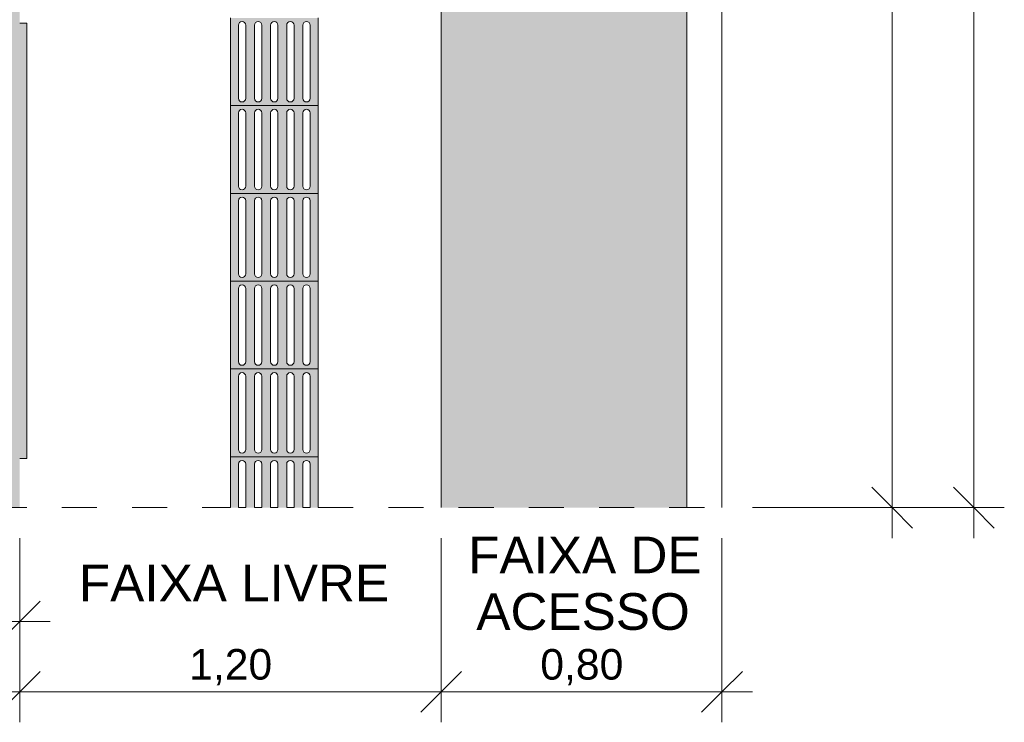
# Model space of a CAD drawing. Header units: metres. Extents: x -14.5 to 21.1, y -19.1 to 7.7.
# Tile 12 of 103: x 6 to 8.8, y -18.8 to -16.8. Entities that reach past the tile are written whole.
import ezdxf

# ---------------------------------------------------------------- set-up
doc = ezdxf.new("R2010")
doc.units = ezdxf.units.M
doc.linetypes.add('Traço ponto', pattern=[0.015875, 0.00635, -0.004763, 0, -0.004763])
for name, color, linetype, lineweight in [('A-ANNO-DIMS', 7, 'Continuous', 9), ('A-ANNO-DIMS-58', 7, 'Continuous', 9), ('A-DETL-GENF', 7, 'Continuous', 5), ('A-ROOF', 7, 'Continuous', 5), ('A-ROOF-PATT', 7, 'Continuous', 5), ('G-ANNO-TEXT', 7, 'Continuous', 9)]:
    doc.layers.add(name, color=color, linetype=linetype, lineweight=lineweight)
doc.layers.add('A-DETL', color=7, linetype='Continuous', lineweight=5, true_color=0x00a600)
doc.styles.add('Arial', font='arial.ttf', dxfattribs={"height": 0.087})
doc.styles.add('Arial_1', font='arial.ttf', dxfattribs={"height": 0.1044})
doc.dimstyles.new('Com_linha__ref__contínua__-_Cor_Vermelha_Arial_1_5mm', dxfattribs={"dimscale": 0.3048, "dimtxt": 0.088763, "dimasz": 0.380577, "dimexe": 0.285433, "dimexo": 0.285433, "dimgap": 0.028543, "dimtad": 1, "dimrnd": 0.01, "dimzin": 0, "dimdsep": 46, "dimtxsty": 'Arial', "dimblk1": 'OBLIQUE', "dimblk2": 'OBLIQUE', "dimsah": 1, "dimcen": 0.09, "dimdle": 0.285433, "dimazin": 0, "dimtfac": 1, "dimtdec": 4, "dimtix": 1, "dimtmove": 0, "dimatfit": 3, "dimfxl": 1, "dimtvp": 1, "dimtolj": 1, "dimtzin": 0, "dimarcsym": 2})
doc.dimstyles.new('Com_linha__ref__contínua__-_Cor_Vermelha_Arial_1_5mm_1', dxfattribs={"dimscale": 0.3048, "dimtxt": 0.088763, "dimasz": 0.380577, "dimexe": 0.285433, "dimexo": 0.285433, "dimgap": 0.028543, "dimtad": 1, "dimrnd": 0.01, "dimzin": 0, "dimdsep": 46, "dimtxsty": 'Arial', "dimblk1": 'OBLIQUE', "dimblk2": 'OBLIQUE', "dimsah": 1, "dimcen": 0.09, "dimdle": 0.285433, "dimazin": 0, "dimtfac": 1, "dimtdec": 4, "dimtix": 1, "dimtmove": 2, "dimatfit": 3, "dimfxl": 1, "dimtvp": 1, "dimtolj": 1, "dimtzin": 0, "dimarcsym": 2})

# ---------------------------------------------------------------- blocks, each defined once
blk = doc.blocks.new('PINGADEIRA PARA MURETA - PINGADEIRA PARA MURETA-2290573-PLANTA DE COBERTURA')
at = {"layer": 'A-ROOF-PATT', "true_color": 0xc0c0c0}
blk.add_hatch(color=9, dxfattribs=at).paths.add_polyline_path([(6.0064, -18.095), (6.0264, -18.095), (6.0264, -16.855), (6.0064, -16.855), (6.0064, -16.875), (5.7064, -16.875), (5.7064, -18.075), (6.0064, -18.075)])
at = {"layer": 'A-ROOF'}
for p, q in [((6.0064, -16.855), (6.0264, -16.855)), ((6.0264, -16.855), (6.0264, -18.095)), ((6.0264, -18.095), (6.0064, -18.095))]:
    blk.add_line(p, q, dxfattribs=at)
blk = doc.blocks.new('DIMBLOCK1-PLANTA DE COBERTURA')
at = {"layer": 'A-ANNO-DIMS-58', "color": 242, "true_color": 0xbd2b2e}
for p, q in [((6.0064, -18.7593), (6.0064, -18.322)), ((7.2064, -18.7593), (7.2064, -18.322)), ((6.0064, -18.7593), (6.0644, -18.7013)), ((7.2064, -18.7593), (7.2644, -18.7013)), ((5.9194, -18.7593), (7.2064, -18.7593)), ((6.0064, -18.7593), (5.9484, -18.8173)), ((6.0064, -18.7593), (6.0064, -18.8463)), ((7.2064, -18.7593), (7.1484, -18.8173)), ((7.2064, -18.7593), (7.2064, -18.8463))]:
    blk.add_line(p, q, dxfattribs=at)
at = {"layer": 'A-ANNO-DIMS-58', "color": 0, "insert": (6.489, -18.6377), "char_height": 0.087, "width": 0.281855, "attachment_point": 1, "line_spacing_factor": 0.941778, "style": 'Arial'}
blk.add_mtext('1,20', dxfattribs=at)
blk = doc.blocks.new('_Oblique')
at = {"color": 0, "linetype": 'ByBlock', "lineweight": -2}
blk.add_line((-0.5, -0.5), (0.5, 0.5), dxfattribs=at)
blk = doc.blocks.new('DIMBLOCK2-PLANTA DE COBERTURA')
at = {"layer": 'A-ANNO-DIMS-58', "color": 242, "true_color": 0xbd2b2e}
for p, q in [((7.2064, -18.7593), (7.2064, -18.322)), ((8.0064, -18.7593), (8.0064, -18.322)), ((7.2064, -18.7593), (7.2644, -18.7013)), ((8.0064, -18.7593), (8.0644, -18.7013)), ((7.2064, -18.7593), (7.1484, -18.8173)), ((7.2064, -18.7593), (8.0934, -18.7593)), ((7.2064, -18.7593), (7.2064, -18.8463)), ((8.0064, -18.7593), (7.9484, -18.8173)), ((8.0064, -18.7593), (8.0064, -18.8463))]:
    blk.add_line(p, q, dxfattribs=at)
at = {"layer": 'A-ANNO-DIMS-58', "color": 0, "insert": (7.489, -18.6377), "char_height": 0.087, "width": 0.281855, "attachment_point": 1, "line_spacing_factor": 0.941778, "style": 'Arial'}
blk.add_mtext('0,80', dxfattribs=at)
blk = doc.blocks.new('DIMBLOCK5-PLANTA DE COBERTURA')
at = {"layer": 'A-ANNO-DIMS-58', "color": 242, "true_color": 0xbd2b2e}
for p, q in [((0.5064, -18.5593), (0.5064, -18.0908)), ((6.0064, -18.5593), (6.0064, -18.322)), ((0.5064, -18.5593), (0.5644, -18.5013)), ((6.0064, -18.5593), (6.0644, -18.5013)), ((0.5064, -18.5593), (0.4484, -18.6173)), ((0.5064, -18.5593), (6.0934, -18.5593)), ((0.5064, -18.5593), (0.5064, -18.6463)), ((6.0064, -18.5593), (5.9484, -18.6173)), ((6.0064, -18.5593), (6.0064, -18.6463))]:
    blk.add_line(p, q, dxfattribs=at)
at = {"layer": 'A-ANNO-DIMS-58', "color": 0, "insert": (3.139, -18.4377), "char_height": 0.087, "width": 0.281855, "attachment_point": 1, "line_spacing_factor": 0.941778, "style": 'Arial'}
blk.add_mtext('5,50', dxfattribs=at)
blk = doc.blocks.new('DIMBLOCK6-PLANTA DE COBERTURA')
at = {"layer": 'A-ANNO-DIMS-58', "color": 242, "true_color": 0xbd2b2e}
for p, q in [((-13.9936, -18.7593), (-13.9936, -18.322)), ((6.0064, -18.7593), (6.0064, -18.322)), ((-13.9936, -18.7593), (-13.9356, -18.7013)), ((6.0064, -18.7593), (6.0644, -18.7013)), ((-14.0806, -18.7593), (6.0934, -18.7593)), ((-13.9936, -18.7593), (-14.0516, -18.8173)), ((-13.9936, -18.7593), (-13.9936, -18.8463)), ((6.0064, -18.7593), (5.9484, -18.8173)), ((6.0064, -18.7593), (6.0064, -18.8463))]:
    blk.add_line(p, q, dxfattribs=at)
at = {"layer": 'A-ANNO-DIMS-58', "color": 0, "insert": (-3.3553, -18.6377), "char_height": 0.087, "width": 0.362151, "attachment_point": 1, "line_spacing_factor": 0.941778, "style": 'Arial'}
blk.add_mtext('20,00', dxfattribs=at)
blk = doc.blocks.new('DIMBLOCK44-PLANTA DE COBERTURA')
at = {"layer": 'A-ANNO-DIMS-58', "color": 242, "true_color": 0xbd2b2e}
for p, q in [((8.4914, -11.535), (8.4334, -11.477)), ((8.4914, -11.535), (8.0934, -11.535)), ((8.4914, -11.535), (8.4914, -18.322)), ((8.4914, -11.535), (8.5494, -11.593)), ((8.4914, -11.535), (8.5784, -11.535)), ((8.4914, -18.235), (8.4334, -18.177)), ((8.4914, -18.235), (8.0934, -18.235)), ((8.4914, -18.235), (8.5494, -18.293)), ((8.4914, -18.235), (8.5784, -18.235))]:
    blk.add_line(p, q, dxfattribs=at)
at = {"layer": 'A-ANNO-DIMS-58', "color": 0, "insert": (8.3698, -15.0025), "char_height": 0.087, "width": 0.281855, "attachment_point": 1, "rotation": 90, "line_spacing_factor": 0.941778, "style": 'Arial'}
blk.add_mtext('6,70', dxfattribs=at)
blk = doc.blocks.new('DIMBLOCK45-PLANTA DE COBERTURA')
at = {"layer": 'A-ANNO-DIMS-58', "color": 242, "true_color": 0xbd2b2e}
for p, q in [((8.7234, -8.148), (8.7234, -18.322)), ((8.7234, -8.235), (8.6654, -8.177)), ((8.7234, -8.235), (8.0934, -8.235)), ((8.7234, -8.235), (8.7814, -8.293)), ((8.7234, -8.235), (8.8104, -8.235)), ((8.7234, -18.235), (8.6654, -18.177)), ((8.7234, -18.235), (8.0934, -18.235)), ((8.7234, -18.235), (8.7814, -18.293)), ((8.7234, -18.235), (8.8104, -18.235))]:
    blk.add_line(p, q, dxfattribs=at)
at = {"layer": 'A-ANNO-DIMS-58', "color": 0, "insert": (8.6018, -13.3859), "char_height": 0.087, "width": 0.362151, "attachment_point": 1, "rotation": 90, "line_spacing_factor": 0.941778, "style": 'Arial'}
blk.add_mtext('10,00', dxfattribs=at)

msp = doc.modelspace()

# ---------------------------------------------------------------- hatches: boundary and pattern name
at = {"layer": 'A-DETL-GENF', "true_color": 0xd2e2c2}
h = msp.add_hatch(color=254, dxfattribs=at)
h.paths.add_polyline_path([(0.5264, -18.235), (6.0064, -18.235), (6.0064, -18.075), (5.7064, -18.075), (5.7064, -16.875), (6.0064, -16.875), (6.0064, -13.815), (1.4064, -13.815), (1.4064, -18.075), (0.5264, -18.075), (0.5264, -18.2315)])
h.paths.add_polyline_path([(0.5064, -12.615), (6.0064, -12.615), (6.0064, -8.235), (0.2364, -8.235), (0.2364, -12.615), (0.4964, -12.615)])
h.paths.add_polyline_path([(2.8659, -10.9868), (2.8443, -10.9819), (2.8235, -10.9763), (2.8043, -10.9695), (2.7876, -10.9607), (2.7743, -10.9494), (2.7648, -10.935), (2.759, -10.9179), (2.7558, -10.8955), (2.755, -10.8776), (2.7559, -10.849), (2.7568, -10.833), (2.5887, -10.8294), (2.2187, -10.8294), (2.0768, -10.8302), (1.9254, -10.832), (1.9046, -10.8294), (1.8985, -10.8283), (1.8879, -10.8257), (1.7683, -10.7899), (1.6519, -10.7537), (1.6384, -10.749), (1.6252, -10.7436), (1.5972, -10.728), (1.5727, -10.7077), (1.5484, -10.6823), (1.5267, -10.6548), (1.4896, -10.5987), (1.4566, -10.5404), (1.4451, -10.5163), (1.4355, -10.4915), (1.4007, -10.3737), (1.3897, -10.3184), (1.3855, -10.2935), (1.3823, -10.2685), (1.373, -10.1658), (1.3686, -10.0628), (1.3706, -10.0585), (1.3706, -9.9812), (1.3686, -9.9769), (1.373, -9.8738), (1.3823, -9.7711), (1.3855, -9.7461), (1.3897, -9.7213), (1.4074, -9.6405), (1.4355, -9.5482), (1.4451, -9.5233), (1.4566, -9.4992), (1.4896, -9.4409), (1.5267, -9.3849), (1.5546, -9.3503), (1.5867, -9.3194), (1.5984, -9.3108), (1.6471, -9.2778), (1.6968, -9.2482), (1.7485, -9.2253), (1.8032, -9.2122), (1.8604, -9.2074), (1.9188, -9.2068), (2.0688, -9.2094), (2.2187, -9.2102), (2.6601, -9.2097), (2.7567, -9.2068), (2.7555, -9.1842), (2.7549, -9.1621), (2.7558, -9.1411), (2.7589, -9.1218), (2.7647, -9.1047), (2.7742, -9.0903), (2.7876, -9.079), (2.8043, -9.0702), (2.8303, -9.0615), (2.8442, -9.0578), (2.8659, -9.0528), (2.8874, -9.0603), (2.8993, -9.0653), (2.902, -9.0683), (2.9027, -9.0702), (2.9027, -9.0746), (2.9007, -9.079), (2.8975, -9.0843), (2.8802, -9.1093), (2.8303, -9.2094), (3.2926, -9.1962), (3.755, -9.1901), (3.9077, -9.1919), (4.0603, -9.1988), (4.248, -9.2121), (4.5015, -9.1993), (4.6293, -9.1957), (4.757, -9.1981), (4.8204, -9.1966), (4.8839, -9.2004), (4.9525, -9.2105), (4.9581, -9.2118), (4.9902, -9.2218), (5.0162, -9.2197), (5.0423, -9.2204), (5.0788, -9.2259), (5.1139, -9.2367), (5.1422, -9.2576), (5.1671, -9.2824), (5.2079, -9.3272), (5.2424, -9.3769), (5.273, -9.4368), (5.297, -9.4973), (5.3164, -9.5661), (5.3307, -9.6344), (5.3449, -9.7236), (5.3571, -9.8384), (5.3611, -9.9629), (5.3611, -10.0859), (5.3571, -10.2013), (5.3449, -10.3161), (5.342, -10.3363), (5.3307, -10.4052), (5.3149, -10.4798), (5.297, -10.5423), (5.2702, -10.6093), (5.2424, -10.6628), (5.2079, -10.7124), (5.1671, -10.7573), (5.146, -10.7787), (5.1223, -10.7974), (5.1137, -10.8025), (5.1044, -10.8064), (5.0738, -10.8148), (5.0423, -10.8193), (5.0131, -10.8197), (4.9902, -10.8179), (4.9707, -10.8246), (4.9507, -10.8295), (4.8999, -10.8375), (4.8485, -10.8416), (4.6751, -10.8443), (4.5015, -10.8403), (4.248, -10.8275), (4.0603, -10.8408), (3.9077, -10.8478), (3.755, -10.8495), (3.2926, -10.8434), (2.8303, -10.8303), (2.8702, -10.9132), (2.8874, -10.9415), (2.8992, -10.9577), (2.9029, -10.9655), (2.9023, -10.9706), (2.9008, -10.973), (2.8975, -10.9754), (2.8802, -10.9821)])
h = msp.add_hatch(color=254, dxfattribs=at)
h.paths.add_polyline_path([(7.2064, -18.235), (7.9064, -18.235), (7.9064, -11.635), (7.2064, -11.635), (7.2064, -17.9596)])
h.paths.add_polyline_path([(7.2064, -8.435), (7.9064, -8.435), (7.9064, -8.235), (7.2064, -8.235), (7.2064, -8.3339)])
at = {"layer": 'A-DETL-GENF', "true_color": 0xffffff}
h = msp.add_hatch(color=7, dxfattribs=at)
h.paths.add_polyline_path([(6.645, -17.09), (6.8564, -17.09), (6.8564, -16.84), (6.6064, -16.84), (6.6064, -17.09), (6.6424, -17.09)])
h.paths.add_polyline_path([(6.7772, -17.0796), (6.7745, -17.0793), (6.772, -17.0782), (6.7699, -17.0766), (6.7682, -17.0744), (6.7671, -17.0711), (6.7668, -17.0692), (6.7672, -16.8582), (6.7682, -16.8557), (6.7699, -16.8535), (6.772, -16.8519), (6.7745, -16.8508), (6.7772, -16.8505), (6.7799, -16.8508), (6.7825, -16.8519), (6.7846, -16.8535), (6.7863, -16.8557), (6.7873, -16.8582), (6.7877, -16.8609), (6.7871, -17.0723), (6.7863, -17.0744), (6.7846, -17.0766), (6.7801, -17.0792), (6.7799, -17.0793)])
h.paths.add_polyline_path([(6.8231, -17.0796), (6.8204, -17.0793), (6.8179, -17.0782), (6.8157, -17.0766), (6.8141, -17.0744), (6.8129, -17.0711), (6.8127, -17.0692), (6.813, -16.8582), (6.8141, -16.8557), (6.8157, -16.8535), (6.8179, -16.8519), (6.8204, -16.8508), (6.8231, -16.8505), (6.8258, -16.8508), (6.8283, -16.8519), (6.8304, -16.8535), (6.8321, -16.8557), (6.8331, -16.8582), (6.8335, -16.8609), (6.8331, -17.0719), (6.8321, -17.0744), (6.8304, -17.0766), (6.8283, -17.0782), (6.8258, -17.0793)])
h.paths.add_polyline_path([(6.6397, -17.0796), (6.637, -17.0793), (6.6345, -17.0782), (6.6324, -17.0766), (6.6307, -17.0744), (6.6296, -17.0711), (6.6293, -17.0692), (6.6297, -16.8582), (6.6307, -16.8557), (6.6324, -16.8535), (6.6345, -16.8519), (6.637, -16.8508), (6.6397, -16.8505), (6.6424, -16.8508), (6.645, -16.8519), (6.6471, -16.8535), (6.6488, -16.8557), (6.6498, -16.8582), (6.6502, -16.8609), (6.6498, -17.0719), (6.6488, -17.0744), (6.6471, -17.0766), (6.645, -17.0782), (6.6424, -17.0793)])
h.paths.add_polyline_path([(6.6856, -17.0796), (6.6829, -17.0793), (6.6804, -17.0782), (6.6782, -17.0766), (6.6766, -17.0744), (6.6754, -17.0711), (6.6752, -17.0692), (6.6755, -16.8582), (6.6766, -16.8557), (6.6782, -16.8535), (6.6804, -16.8519), (6.6829, -16.8508), (6.6879, -16.8508), (6.6883, -16.8508), (6.6908, -16.8519), (6.6929, -16.8535), (6.6946, -16.8557), (6.6956, -16.8582), (6.696, -16.8609), (6.6956, -17.0719), (6.6946, -17.0744), (6.6929, -17.0766), (6.6908, -17.0782), (6.6879, -17.0793)])
h.paths.add_polyline_path([(6.7314, -17.0796), (6.7287, -17.0793), (6.7262, -17.0782), (6.724, -17.0766), (6.7224, -17.0744), (6.7212, -17.0711), (6.721, -17.0692), (6.7214, -16.8582), (6.7224, -16.8557), (6.724, -16.8535), (6.7262, -16.8519), (6.7287, -16.8508), (6.7314, -16.8505), (6.7341, -16.8508), (6.7366, -16.8519), (6.7388, -16.8535), (6.7404, -16.8557), (6.7415, -16.8582), (6.7418, -16.8609), (6.7415, -17.0719), (6.7404, -17.0744), (6.7388, -17.0766), (6.7366, -17.0782), (6.7341, -17.0793)])
h = msp.add_hatch(color=7, dxfattribs=at)
h.paths.add_polyline_path([(6.645, -17.34), (6.8564, -17.34), (6.8564, -17.09), (6.6064, -17.09), (6.6064, -17.34), (6.6424, -17.34)])
h.paths.add_polyline_path([(6.7772, -17.3296), (6.7745, -17.3293), (6.772, -17.3282), (6.7699, -17.3266), (6.7682, -17.3244), (6.7672, -17.3219), (6.7668, -17.3192), (6.7672, -17.1082), (6.7682, -17.1057), (6.7699, -17.1035), (6.772, -17.1019), (6.7745, -17.1008), (6.7772, -17.1005), (6.7799, -17.1008), (6.7825, -17.1019), (6.7846, -17.1035), (6.7863, -17.1057), (6.7873, -17.1082), (6.7877, -17.1109), (6.7871, -17.3223), (6.7863, -17.3244), (6.7846, -17.3266), (6.7801, -17.3292), (6.7799, -17.3293)])
h.paths.add_polyline_path([(6.6397, -17.3296), (6.637, -17.3293), (6.6345, -17.3282), (6.6324, -17.3266), (6.6307, -17.3244), (6.6297, -17.3219), (6.6293, -17.3192), (6.6297, -17.1082), (6.6307, -17.1057), (6.6324, -17.1035), (6.6345, -17.1019), (6.637, -17.1008), (6.6397, -17.1005), (6.6424, -17.1008), (6.645, -17.1019), (6.6471, -17.1035), (6.6488, -17.1057), (6.6498, -17.1082), (6.6502, -17.1109), (6.6498, -17.3219), (6.6488, -17.3244), (6.6471, -17.3266), (6.645, -17.3282), (6.6424, -17.3293)])
h.paths.add_polyline_path([(6.8231, -17.3296), (6.8204, -17.3293), (6.8179, -17.3282), (6.8157, -17.3266), (6.8141, -17.3244), (6.813, -17.3219), (6.8127, -17.3192), (6.813, -17.1082), (6.8141, -17.1057), (6.8157, -17.1035), (6.8179, -17.1019), (6.8204, -17.1008), (6.8231, -17.1005), (6.8258, -17.1008), (6.8283, -17.1019), (6.8304, -17.1035), (6.8321, -17.1057), (6.8331, -17.1082), (6.8335, -17.1109), (6.8331, -17.3219), (6.8321, -17.3244), (6.8304, -17.3266), (6.8283, -17.3282), (6.8258, -17.3293)])
h.paths.add_polyline_path([(6.7314, -17.3296), (6.7287, -17.3293), (6.7262, -17.3282), (6.724, -17.3266), (6.7224, -17.3244), (6.7214, -17.3219), (6.721, -17.3192), (6.7214, -17.1082), (6.7224, -17.1057), (6.724, -17.1035), (6.7262, -17.1019), (6.7287, -17.1008), (6.7314, -17.1005), (6.7341, -17.1008), (6.7366, -17.1019), (6.7388, -17.1035), (6.7404, -17.1057), (6.7415, -17.1082), (6.7418, -17.1109), (6.7415, -17.3219), (6.7404, -17.3244), (6.7388, -17.3266), (6.7366, -17.3282), (6.7341, -17.3293)])
h.paths.add_polyline_path([(6.6856, -17.3296), (6.6829, -17.3293), (6.6804, -17.3282), (6.6782, -17.3266), (6.6766, -17.3244), (6.6755, -17.3219), (6.6752, -17.3192), (6.6755, -17.1082), (6.6766, -17.1057), (6.6782, -17.1035), (6.6804, -17.1019), (6.6829, -17.1008), (6.6879, -17.1008), (6.6883, -17.1008), (6.6908, -17.1019), (6.6929, -17.1035), (6.6946, -17.1057), (6.6956, -17.1082), (6.696, -17.1109), (6.6956, -17.3219), (6.6946, -17.3244), (6.6929, -17.3266), (6.6908, -17.3282), (6.6879, -17.3293)])
h = msp.add_hatch(color=7, dxfattribs=at)
h.paths.add_polyline_path([(6.6856, -17.59), (6.8564, -17.59), (6.8564, -17.34), (6.6064, -17.34), (6.6064, -17.59), (6.6829, -17.59)])
h.paths.add_polyline_path([(6.7772, -17.5796), (6.7745, -17.5793), (6.772, -17.5782), (6.7699, -17.5766), (6.7682, -17.5744), (6.7672, -17.5719), (6.7668, -17.5692), (6.7672, -17.3582), (6.7682, -17.3557), (6.7699, -17.3535), (6.772, -17.3519), (6.7745, -17.3508), (6.7772, -17.3505), (6.7799, -17.3508), (6.7825, -17.3519), (6.7846, -17.3535), (6.7863, -17.3557), (6.7873, -17.3582), (6.7877, -17.3609), (6.7871, -17.5723), (6.7863, -17.5744), (6.7846, -17.5766), (6.7801, -17.5792), (6.7799, -17.5793)])
h.paths.add_polyline_path([(6.6397, -17.5796), (6.637, -17.5793), (6.6345, -17.5782), (6.6324, -17.5766), (6.6307, -17.5744), (6.6297, -17.5719), (6.6293, -17.5692), (6.6297, -17.3582), (6.6307, -17.3557), (6.6324, -17.3535), (6.6345, -17.3519), (6.637, -17.3508), (6.6397, -17.3505), (6.6424, -17.3508), (6.645, -17.3519), (6.6471, -17.3535), (6.6488, -17.3557), (6.6498, -17.3582), (6.6502, -17.3609), (6.6498, -17.5719), (6.6488, -17.5744), (6.6471, -17.5766), (6.645, -17.5782), (6.6424, -17.5793)])
h.paths.add_polyline_path([(6.7314, -17.5796), (6.7287, -17.5793), (6.7262, -17.5782), (6.724, -17.5766), (6.7224, -17.5744), (6.7214, -17.5719), (6.721, -17.5692), (6.7214, -17.3582), (6.7224, -17.3557), (6.724, -17.3535), (6.7262, -17.3519), (6.7287, -17.3508), (6.7314, -17.3505), (6.7341, -17.3508), (6.7366, -17.3519), (6.7388, -17.3535), (6.7404, -17.3557), (6.7415, -17.3582), (6.7418, -17.3609), (6.7415, -17.5719), (6.7404, -17.5744), (6.7388, -17.5766), (6.7366, -17.5782), (6.7341, -17.5793)])
h.paths.add_polyline_path([(6.8231, -17.5796), (6.8204, -17.5793), (6.8179, -17.5782), (6.8157, -17.5766), (6.8141, -17.5744), (6.813, -17.5719), (6.8127, -17.5692), (6.813, -17.3582), (6.8141, -17.3557), (6.8157, -17.3535), (6.8179, -17.3519), (6.8204, -17.3508), (6.8231, -17.3505), (6.8258, -17.3508), (6.8283, -17.3519), (6.8304, -17.3535), (6.8321, -17.3557), (6.8331, -17.3582), (6.8335, -17.3609), (6.8331, -17.5719), (6.8321, -17.5744), (6.8304, -17.5766), (6.8283, -17.5782), (6.8258, -17.5793)])
h.paths.add_polyline_path([(6.6856, -17.5796), (6.6829, -17.5793), (6.6804, -17.5782), (6.6782, -17.5766), (6.6766, -17.5744), (6.6755, -17.5719), (6.6752, -17.5692), (6.6755, -17.3582), (6.6766, -17.3557), (6.6782, -17.3535), (6.6804, -17.3519), (6.6829, -17.3508), (6.6879, -17.3508), (6.6883, -17.3508), (6.6908, -17.3519), (6.6929, -17.3535), (6.6946, -17.3557), (6.6956, -17.3582), (6.696, -17.3609), (6.6956, -17.5719), (6.6946, -17.5744), (6.6929, -17.5766), (6.6908, -17.5782), (6.6879, -17.5793)])
h = msp.add_hatch(color=7, dxfattribs=at)
h.paths.add_polyline_path([(6.645, -17.84), (6.8564, -17.84), (6.8564, -17.59), (6.6064, -17.59), (6.6064, -17.84), (6.6424, -17.84)])
h.paths.add_polyline_path([(6.7772, -17.8296), (6.7745, -17.8293), (6.772, -17.8282), (6.7699, -17.8266), (6.7682, -17.8244), (6.7672, -17.8219), (6.7668, -17.8192), (6.7672, -17.6082), (6.7682, -17.6057), (6.7699, -17.6035), (6.772, -17.6019), (6.7745, -17.6008), (6.7772, -17.6005), (6.7799, -17.6008), (6.7825, -17.6019), (6.7846, -17.6035), (6.7863, -17.6057), (6.7873, -17.6082), (6.7877, -17.6109), (6.7871, -17.8223), (6.7863, -17.8244), (6.7846, -17.8266), (6.7801, -17.8292), (6.7799, -17.8293)])
h.paths.add_polyline_path([(6.6397, -17.8296), (6.637, -17.8293), (6.6345, -17.8282), (6.6324, -17.8266), (6.6307, -17.8244), (6.6297, -17.8219), (6.6293, -17.8192), (6.6297, -17.6082), (6.6307, -17.6057), (6.6324, -17.6035), (6.6345, -17.6019), (6.637, -17.6008), (6.6397, -17.6005), (6.6424, -17.6008), (6.645, -17.6019), (6.6471, -17.6035), (6.6488, -17.6057), (6.6498, -17.6082), (6.6502, -17.6109), (6.6498, -17.8219), (6.6488, -17.8244), (6.6471, -17.8266), (6.645, -17.8282), (6.6424, -17.8293)])
h.paths.add_polyline_path([(6.6856, -17.8296), (6.6829, -17.8293), (6.6804, -17.8282), (6.6782, -17.8266), (6.6766, -17.8244), (6.6755, -17.8219), (6.6752, -17.8192), (6.6755, -17.6082), (6.6766, -17.6057), (6.6782, -17.6035), (6.6804, -17.6019), (6.6829, -17.6008), (6.6879, -17.6008), (6.6883, -17.6008), (6.6908, -17.6019), (6.6929, -17.6035), (6.6946, -17.6057), (6.6956, -17.6082), (6.696, -17.6109), (6.6956, -17.8219), (6.6946, -17.8244), (6.6929, -17.8266), (6.6908, -17.8282), (6.6879, -17.8293)])
h.paths.add_polyline_path([(6.7314, -17.8296), (6.7287, -17.8293), (6.7262, -17.8282), (6.724, -17.8266), (6.7224, -17.8244), (6.7214, -17.8219), (6.721, -17.8192), (6.7214, -17.6082), (6.7224, -17.6057), (6.724, -17.6035), (6.7262, -17.6019), (6.7287, -17.6008), (6.7314, -17.6005), (6.7341, -17.6008), (6.7366, -17.6019), (6.7388, -17.6035), (6.7404, -17.6057), (6.7415, -17.6082), (6.7418, -17.6109), (6.7415, -17.8219), (6.7404, -17.8244), (6.7388, -17.8266), (6.7366, -17.8282), (6.7341, -17.8293)])
h.paths.add_polyline_path([(6.8231, -17.8296), (6.8204, -17.8293), (6.8179, -17.8282), (6.8157, -17.8266), (6.8141, -17.8244), (6.813, -17.8219), (6.8127, -17.8192), (6.813, -17.6082), (6.8141, -17.6057), (6.8157, -17.6035), (6.8179, -17.6019), (6.8204, -17.6008), (6.8231, -17.6005), (6.8258, -17.6008), (6.8283, -17.6019), (6.8304, -17.6035), (6.8321, -17.6057), (6.8331, -17.6082), (6.8335, -17.6109), (6.8331, -17.8219), (6.8321, -17.8244), (6.8304, -17.8266), (6.8283, -17.8282), (6.8258, -17.8293)])
h = msp.add_hatch(color=7, dxfattribs=at)
h.paths.add_polyline_path([(6.645, -18.09), (6.8564, -18.09), (6.8564, -17.84), (6.6064, -17.84), (6.6064, -18.09), (6.6424, -18.09)])
h.paths.add_polyline_path([(6.7772, -18.0796), (6.7745, -18.0793), (6.772, -18.0782), (6.7699, -18.0766), (6.7682, -18.0744), (6.7672, -18.0719), (6.7668, -18.0692), (6.7672, -17.8582), (6.7682, -17.8557), (6.7699, -17.8535), (6.772, -17.8519), (6.7745, -17.8508), (6.7772, -17.8505), (6.7799, -17.8508), (6.7825, -17.8519), (6.7846, -17.8535), (6.7863, -17.8557), (6.7873, -17.8582), (6.7877, -17.8609), (6.7871, -18.0723), (6.7863, -18.0744), (6.7846, -18.0766), (6.7801, -18.0792), (6.7799, -18.0793)])
h.paths.add_polyline_path([(6.6397, -18.0796), (6.637, -18.0793), (6.6345, -18.0782), (6.6324, -18.0766), (6.6307, -18.0744), (6.6297, -18.0719), (6.6293, -18.0692), (6.6297, -17.8582), (6.6307, -17.8557), (6.6324, -17.8535), (6.6345, -17.8519), (6.637, -17.8508), (6.6397, -17.8505), (6.6424, -17.8508), (6.645, -17.8519), (6.6471, -17.8535), (6.6488, -17.8557), (6.6498, -17.8582), (6.6502, -17.8609), (6.6498, -18.0719), (6.6488, -18.0744), (6.6471, -18.0766), (6.645, -18.0782), (6.6424, -18.0793)])
h.paths.add_polyline_path([(6.7314, -18.0796), (6.7287, -18.0793), (6.7262, -18.0782), (6.724, -18.0766), (6.7224, -18.0744), (6.7214, -18.0719), (6.721, -18.0692), (6.7214, -17.8582), (6.7224, -17.8557), (6.724, -17.8535), (6.7262, -17.8519), (6.7287, -17.8508), (6.7314, -17.8505), (6.7341, -17.8508), (6.7366, -17.8519), (6.7388, -17.8535), (6.7404, -17.8557), (6.7415, -17.8582), (6.7418, -17.8609), (6.7415, -18.0719), (6.7404, -18.0744), (6.7388, -18.0766), (6.7366, -18.0782), (6.7341, -18.0793)])
h.paths.add_polyline_path([(6.8231, -18.0796), (6.8204, -18.0793), (6.8179, -18.0782), (6.8157, -18.0766), (6.8141, -18.0744), (6.813, -18.0719), (6.8127, -18.0692), (6.813, -17.8582), (6.8141, -17.8557), (6.8157, -17.8535), (6.8179, -17.8519), (6.8204, -17.8508), (6.8231, -17.8505), (6.8258, -17.8508), (6.8283, -17.8519), (6.8304, -17.8535), (6.8321, -17.8557), (6.8331, -17.8582), (6.8335, -17.8609), (6.8331, -18.0719), (6.8321, -18.0744), (6.8304, -18.0766), (6.8283, -18.0782), (6.8258, -18.0793)])
h.paths.add_polyline_path([(6.6856, -18.0796), (6.6829, -18.0793), (6.6804, -18.0782), (6.6782, -18.0766), (6.6766, -18.0744), (6.6755, -18.0719), (6.6752, -18.0692), (6.6755, -17.8582), (6.6766, -17.8557), (6.6782, -17.8535), (6.6804, -17.8519), (6.6829, -17.8508), (6.6879, -17.8508), (6.6883, -17.8508), (6.6908, -17.8519), (6.6929, -17.8535), (6.6946, -17.8557), (6.6956, -17.8582), (6.696, -17.8609), (6.6956, -18.0719), (6.6946, -18.0744), (6.6929, -18.0766), (6.6908, -18.0782), (6.6879, -18.0793)])
msp.add_hatch(color=7, dxfattribs=at).paths.add_polyline_path([(6.6064, -18.235), (6.6293, -18.235), (6.6299, -18.1077), (6.6307, -18.1057), (6.6324, -18.1035), (6.6345, -18.1019), (6.637, -18.1008), (6.6397, -18.1005), (6.6424, -18.1008), (6.645, -18.1019), (6.6471, -18.1035), (6.6496, -18.1077), (6.6498, -18.1082), (6.6502, -18.1109), (6.6502, -18.235), (6.6752, -18.235), (6.6757, -18.1077), (6.6766, -18.1057), (6.6782, -18.1035), (6.6804, -18.1019), (6.6829, -18.1008), (6.6879, -18.1008), (6.6883, -18.1008), (6.6908, -18.1019), (6.6929, -18.1035), (6.6954, -18.1077), (6.6956, -18.1082), (6.696, -18.1109), (6.696, -18.235), (6.721, -18.235), (6.7216, -18.1077), (6.7224, -18.1057), (6.724, -18.1035), (6.7262, -18.1019), (6.7287, -18.1008), (6.7314, -18.1005), (6.7341, -18.1008), (6.7366, -18.1019), (6.7388, -18.1035), (6.7413, -18.1077), (6.7415, -18.1082), (6.7418, -18.1109), (6.7418, -18.235), (6.7668, -18.235), (6.7674, -18.1077), (6.7682, -18.1057), (6.7699, -18.1035), (6.772, -18.1019), (6.7745, -18.1008), (6.7772, -18.1005), (6.7799, -18.1008), (6.7825, -18.1019), (6.7846, -18.1035), (6.7871, -18.1077), (6.7873, -18.1082), (6.7877, -18.1109), (6.7877, -18.235), (6.8127, -18.235), (6.8132, -18.1077), (6.8141, -18.1057), (6.8157, -18.1035), (6.8179, -18.1019), (6.8204, -18.1008), (6.8231, -18.1005), (6.8258, -18.1008), (6.8283, -18.1019), (6.8304, -18.1035), (6.8329, -18.1077), (6.8331, -18.1082), (6.8335, -18.1109), (6.8335, -18.235), (6.8564, -18.235), (6.8564, -18.09), (6.6064, -18.09), (6.6064, -18.1109)])

# ---------------------------------------------------------------- linework, layer by layer
at = {"layer": 'A-DETL', "color": 9, "true_color": 0xc0c0c0}
for p, q in [((7.2064, -18.235), (7.2064, -8.235)), ((8.0064, -18.235), (8.0064, -8.235)), ((7.2064, -11.635), (7.2064, -18.235)), ((7.9064, -18.235), (7.9064, -11.635)), ((7.9064, -18.235), (7.9064, -11.635))]:
    msp.add_line(p, q, dxfattribs=at)
at = {"layer": 'A-DETL', "color": 8, "true_color": 0x808080}
for p, q in [((6.6064, -16.84), (6.6064, -17.09)), ((6.8564, -17.09), (6.8564, -16.84)), ((6.6293, -17.0692), (6.6293, -16.8609)), ((6.6502, -16.8609), (6.6502, -17.0692)), ((6.6752, -17.0692), (6.6752, -16.8609)), ((6.696, -16.8609), (6.696, -17.0692)), ((6.721, -17.0692), (6.721, -16.8609)), ((6.7418, -16.8609), (6.7418, -17.0692)), ((6.7668, -17.0692), (6.7668, -16.8609)), ((6.7877, -16.8609), (6.7877, -17.0692)), ((6.8127, -17.0692), (6.8127, -16.8609)), ((6.8335, -16.8609), (6.8335, -17.0692)), ((6.8564, -17.09), (6.6064, -17.09)), ((6.6064, -17.09), (6.6064, -17.34)), ((6.8564, -17.34), (6.8564, -17.09)), ((6.6293, -17.3192), (6.6293, -17.1109)), ((6.6502, -17.1109), (6.6502, -17.3192)), ((6.6752, -17.3192), (6.6752, -17.1109)), ((6.696, -17.1109), (6.696, -17.3192)), ((6.721, -17.3192), (6.721, -17.1109)), ((6.7418, -17.1109), (6.7418, -17.3192)), ((6.7668, -17.3192), (6.7668, -17.1109)), ((6.7877, -17.1109), (6.7877, -17.3192)), ((6.8127, -17.3192), (6.8127, -17.1109)), ((6.8335, -17.1109), (6.8335, -17.3192)), ((6.8564, -17.34), (6.6064, -17.34)), ((6.6064, -17.34), (6.6064, -17.59)), ((6.8564, -17.59), (6.8564, -17.34)), ((6.6293, -17.5692), (6.6293, -17.3609)), ((6.6502, -17.3609), (6.6502, -17.5692)), ((6.6752, -17.5692), (6.6752, -17.3609)), ((6.696, -17.3609), (6.696, -17.5692)), ((6.721, -17.5692), (6.721, -17.3609)), ((6.7418, -17.3609), (6.7418, -17.5692)), ((6.7668, -17.5692), (6.7668, -17.3609)), ((6.7877, -17.3609), (6.7877, -17.5692)), ((6.8127, -17.5692), (6.8127, -17.3609)), ((6.8335, -17.3609), (6.8335, -17.5692)), ((6.8564, -17.59), (6.6064, -17.59)), ((6.6064, -17.59), (6.6064, -17.84)), ((6.8564, -17.84), (6.8564, -17.59)), ((6.6293, -17.8192), (6.6293, -17.6109)), ((6.6502, -17.6109), (6.6502, -17.8192)), ((6.6752, -17.8192), (6.6752, -17.6109)), ((6.696, -17.6109), (6.696, -17.8192)), ((6.721, -17.8192), (6.721, -17.6109)), ((6.7418, -17.6109), (6.7418, -17.8192)), ((6.7668, -17.8192), (6.7668, -17.6109)), ((6.7877, -17.6109), (6.7877, -17.8192)), ((6.8127, -17.8192), (6.8127, -17.6109)), ((6.8335, -17.6109), (6.8335, -17.8192)), ((6.8564, -17.84), (6.6064, -17.84)), ((6.6064, -17.84), (6.6064, -18.09)), ((6.6293, -18.0692), (6.6293, -17.8609)), ((6.6502, -17.8609), (6.6502, -18.0692)), ((6.6752, -18.0692), (6.6752, -17.8609)), ((6.696, -17.8609), (6.696, -18.0692)), ((6.721, -18.0692), (6.721, -17.8609)), ((6.7418, -17.8609), (6.7418, -18.0692)), ((6.7668, -18.0692), (6.7668, -17.8609)), ((6.7877, -17.8609), (6.7877, -18.0692)), ((6.8127, -18.0692), (6.8127, -17.8609)), ((6.8335, -17.8609), (6.8335, -18.0692)), ((6.8564, -18.09), (6.8564, -17.84)), ((6.8564, -18.09), (6.6064, -18.09)), ((6.6064, -18.09), (6.6064, -18.235)), ((6.6293, -18.235), (6.6293, -18.1109)), ((6.6502, -18.1109), (6.6502, -18.235)), ((6.6752, -18.235), (6.6752, -18.1109)), ((6.696, -18.1109), (6.696, -18.235)), ((6.721, -18.235), (6.721, -18.1109)), ((6.7418, -18.1109), (6.7418, -18.235)), ((6.7668, -18.235), (6.7668, -18.1109)), ((6.7877, -18.1109), (6.7877, -18.235)), ((6.8127, -18.235), (6.8127, -18.1109)), ((6.8335, -18.1109), (6.8335, -18.235)), ((6.8564, -18.235), (6.8564, -18.09))]:
    msp.add_line(p, q, dxfattribs=at)
at = {"layer": 'A-DETL', "color": 7, "linetype": 'Traço ponto'}
for p, q in [((0.5264, -18.235), (6.6064, -18.235)), ((6.6293, -18.235), (6.6502, -18.235)), ((6.6752, -18.235), (6.696, -18.235)), ((6.721, -18.235), (6.7418, -18.235)), ((6.7668, -18.235), (6.7877, -18.235)), ((6.8127, -18.235), (6.8335, -18.235)), ((6.8564, -18.235), (8.0064, -18.235))]:
    msp.add_line(p, q, dxfattribs=at)
at = {"layer": 'A-DETL', "color": 8, "true_color": 0x808080}
for centre, start, end in [((6.6397, -16.8609), 0, 180), ((6.6856, -16.8609), 0, 180), ((6.7314, -16.8609), 0, 180), ((6.7772, -16.8609), 0, 180), ((6.8231, -16.8609), 0, 180), ((6.6397, -17.0692), 180, 0), ((6.6856, -17.0692), 180, 0), ((6.7314, -17.0692), 180, 0), ((6.7772, -17.0692), 180, 0), ((6.8231, -17.0692), 180, 0), ((6.6397, -17.1109), 0, 180), ((6.6856, -17.1109), 0, 180), ((6.7314, -17.1109), 0, 180), ((6.7772, -17.1109), 0, 180), ((6.8231, -17.1109), 0, 180), ((6.6397, -17.3192), 180, 0), ((6.6856, -17.3192), 180, 0), ((6.7314, -17.3192), 180, 0), ((6.7772, -17.3192), 180, 0), ((6.8231, -17.3192), 180, 0), ((6.6397, -17.3609), 0, 180), ((6.6856, -17.3609), 0, 180), ((6.7314, -17.3609), 0, 180), ((6.7772, -17.3609), 0, 180), ((6.8231, -17.3609), 0, 180), ((6.6397, -17.5692), 180, 0), ((6.6856, -17.5692), 180, 0), ((6.7314, -17.5692), 180, 0), ((6.7772, -17.5692), 180, 0), ((6.8231, -17.5692), 180, 0), ((6.6397, -17.6109), 0, 180), ((6.6856, -17.6109), 0, 180), ((6.7314, -17.6109), 0, 180), ((6.7772, -17.6109), 0, 180), ((6.8231, -17.6109), 0, 180), ((6.6397, -17.8192), 180, 0), ((6.6856, -17.8192), 180, 0), ((6.7314, -17.8192), 180, 0), ((6.7772, -17.8192), 180, 0), ((6.8231, -17.8192), 180, 0), ((6.6397, -17.8609), 0, 180), ((6.6856, -17.8609), 0, 180), ((6.7314, -17.8609), 0, 180), ((6.7772, -17.8609), 0, 180), ((6.8231, -17.8609), 0, 180), ((6.6397, -18.0692), 180, 0), ((6.6856, -18.0692), 180, 0), ((6.7314, -18.0692), 180, 0), ((6.7772, -18.0692), 180, 0), ((6.8231, -18.0692), 180, 0), ((6.6397, -18.1109), 0, 180), ((6.6856, -18.1109), 0, 180), ((6.7314, -18.1109), 0, 180), ((6.7772, -18.1109), 0, 180), ((6.8231, -18.1109), 0, 180)]:
    msp.add_arc(centre, 0.0104, start, end, dxfattribs=at)

# ---------------------------------------------------------------- block references
at = {"layer": 'A-ROOF'}
msp.add_blockref('PINGADEIRA PARA MURETA - PINGADEIRA PARA MURETA-2290573-PLANTA DE COBERTURA', (0, 0), dxfattribs=at)

# ---------------------------------------------------------------- texts
at = {"layer": 'G-ANNO-TEXT', "char_height": 0.1044, "attachment_point": 1, "style": 'Arial_1'}
for s, insert, width in [('FAIXA DE ', (7.2838, -18.3175), 0.832312), ('FAIXA LIVRE', (6.1751, -18.3974), 1.041552), ('ACESSO', (7.3069, -18.4786), 0.725367)]:
    msp.add_mtext(s, dxfattribs=dict(at, insert=insert, width=width))

# ---------------------------------------------------------------- dimensions: what is measured, and where the dimension line sits
at = {"layer": 'A-ANNO-DIMS', "color": 242, "true_color": 0xbd2b2e}
for base, p1, override, picture, middle in [((8.7234, -18.235), (8.0064, -8.235), {"dimpost": '<>', "dimfxl": 10}, 'DIMBLOCK45-PLANTA DE COBERTURA', (8.6703, -13.235)), ((8.4914, -18.235), (8.0064, -11.535), {"dimpost": '<>', "dimfxl": 6.7}, 'DIMBLOCK44-PLANTA DE COBERTURA', (8.4383, -14.885))]:
    dim = msp.add_linear_dim(base=base, p1=p1, p2=(8.0064, -18.235), angle=90, dimstyle='Com_linha__ref__contínua__-_Cor_Vermelha_Arial_1_5mm', override=override, dxfattribs=at)
    dim.commit()
    dim.dimension.update_dxf_attribs({"geometry": picture, "text_midpoint": middle})
for base, p1, p2, override, picture, middle in [((6.0064, -18.5593), (0.5064, -18.0038), (6.0064, -18.235), {"dimpost": '<>', "dimfxl": 5.504859}, 'DIMBLOCK5-PLANTA DE COBERTURA', (3.2564, -18.5062)), ((7.2064, -18.7593), (6.0064, -18.235), (7.2064, -18.235), {"dimpost": '<>', "dimfxl": 1.2}, 'DIMBLOCK1-PLANTA DE COBERTURA', (6.6064, -18.7062)), ((8.0064, -18.7593), (7.2064, -18.235), (8.0064, -18.235), {"dimpost": '<>', "dimfxl": 0.8}, 'DIMBLOCK2-PLANTA DE COBERTURA', (7.6064, -18.7062))]:
    dim = msp.add_linear_dim(base=base, p1=p1, p2=p2, dimstyle='Com_linha__ref__contínua__-_Cor_Vermelha_Arial_1_5mm', override=override, dxfattribs=at)
    dim.commit()
    dim.dimension.update_dxf_attribs({"geometry": picture, "text_midpoint": middle})
dim = msp.add_linear_dim(base=(6.0064, -18.7593), p1=(-13.9936, -18.235), p2=(6.0064, -18.235), dimstyle='Com_linha__ref__contínua__-_Cor_Vermelha_Arial_1_5mm_1', override={"dimpost": '<>', "dimfxl": 20}, dxfattribs=at)
dim.commit()
dim.dimension.update_dxf_attribs({"geometry": 'DIMBLOCK6-PLANTA DE COBERTURA', "text_midpoint": (-3.1742, -18.6957), "dimtype": 160})

doc.saveas('drawing.dxf')
